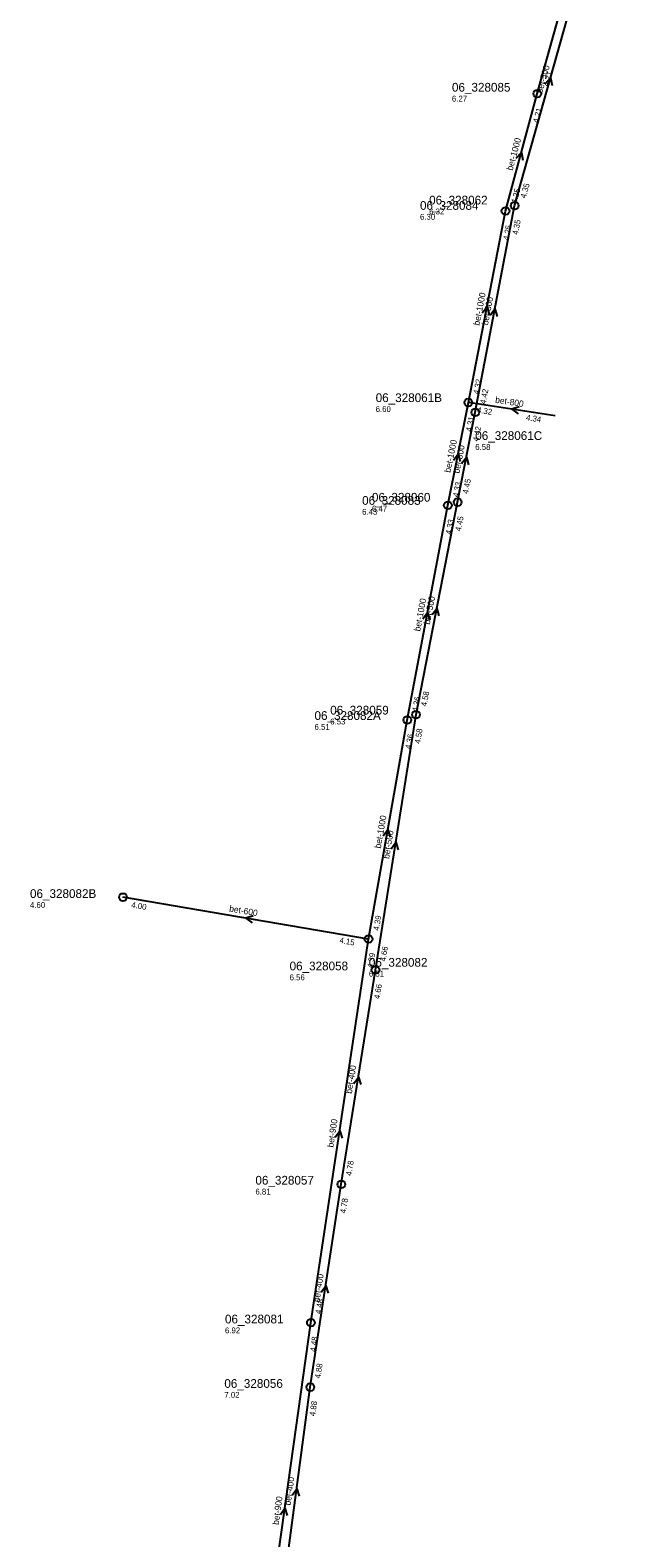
# Model space of a CAD drawing. Header units: metres. Extents: x 165220 to 165904, y 447259 to 448551.
# Tile 8 of 13: x 165267 to 165393, y 447924 to 448234. Entities that reach past the tile are written whole.
import ezdxf

# ---------------------------------------------------------------- set-up
doc = ezdxf.new("R2010")
doc.units = ezdxf.units.M

msp = doc.modelspace()

# ---------------------------------------------------------------- linework, layer by layer
at = {"layer": 'CON_BxH1000x1000mm', "linetype": 'Continuous'}
for points in [[(165371.185, 448221.258), (165392.723, 448298.435)], [(165364.652, 448197.077), (165371.185, 448221.258)], [(165356.999, 448157.646), (165364.652, 448197.077)], [(165352.768, 448136.479), (165356.999, 448157.646)], [(165344.408, 448092.256), (165352.768, 448136.479)], [(165336.428, 448047.14), (165344.408, 448092.256)]]:
    msp.add_lwpolyline(points, dxfattribs=at)
at = {"layer": 'CON_BxH400x400mm', "linetype": 'Continuous'}
for points in [[(165330.82, 447996.624), (165337.856, 448040.755)], [(165324.433, 447954.851), (165330.82, 447996.624)], [(165318.84, 447912.988), (165324.433, 447954.851)]]:
    msp.add_lwpolyline(points, dxfattribs=at)
at = {"layer": 'CON_BxH500x500mm', "linetype": 'Continuous'}
for points in [[(165366.526, 448198.18), (165381.333, 448250.906)], [(165358.407, 448155.633), (165366.526, 448198.18)], [(165354.783, 448137.131), (165358.407, 448155.633)], [(165346.208, 448093.36), (165354.783, 448137.131)], [(165337.856, 448040.755), (165346.208, 448093.36)]]:
    msp.add_lwpolyline(points, dxfattribs=at)
at = {"layer": 'CON_BxH600x600mm', "linetype": 'Continuous'}
msp.add_lwpolyline([(165336.428, 448047.14), (165285.837, 448055.747)], dxfattribs=at)
at = {"layer": 'CON_BxH800x800mm', "linetype": 'Continuous'}
msp.add_lwpolyline([(165374.851, 448154.897), (165356.999, 448157.646)], dxfattribs=at)
msp.add_lwpolyline([(165374.851, 448154.897), (165356.999, 448157.646)], dxfattribs=at)
at = {"layer": 'CON_BxH900x900mm', "linetype": 'Continuous'}
for points in [[(165324.562, 447968.122), (165336.428, 448047.14)], [(165313.818, 447891.706), (165324.562, 447968.122)]]:
    msp.add_lwpolyline(points, dxfattribs=at)
at = {"layer": 'NOD_inspectieput'}
for centre in [(165371.18, 448221.26), (165364.65, 448197.08), (165366.53, 448198.18), (165354.78, 448137.13), (165352.77, 448136.48), (165344.41, 448092.26), (165346.21, 448093.36), (165336.43, 448047.14), (165337.86, 448040.76), (165330.82, 447996.62), (165324.56, 447968.12), (165324.43, 447954.85)]:
    msp.add_circle(centre, 0.8, dxfattribs=at)
at = {"layer": 'NOD_kruisingsput'}
for centre in [(165357, 448157.65), (165358.41, 448155.63)]:
    msp.add_circle(centre, 0.8, dxfattribs=at)
at = {"layer": 'NOD_uitstroombak'}
msp.add_circle((165285.84, 448055.75), 0.8, dxfattribs=at)
at = {"layer": 'PIJL'}
for points in [[(165372.85, 448223.35), (165373.93, 448224.54), (165374.23, 448222.96)], [(165366.85, 448207.97), (165367.92, 448209.17), (165368.24, 448207.59)], [(165359.84, 448176.09), (165360.83, 448177.36), (165361.26, 448175.81)], [(165361.49, 448175.63), (165362.47, 448176.91), (165362.9, 448175.36)], [(165367.46, 448156.76), (165365.92, 448156.27), (165367.24, 448155.34)], [(165367.46, 448156.76), (165365.92, 448156.27), (165367.24, 448155.34)], [(165353.9, 448145.79), (165354.88, 448147.06), (165355.31, 448145.51)], [(165355.61, 448145.11), (165356.6, 448146.38), (165357.02, 448144.83)], [(165347.61, 448113.09), (165348.59, 448114.37), (165349.03, 448112.82)], [(165349.51, 448113.97), (165350.5, 448115.25), (165350.93, 448113.69)], [(165339.46, 448068.41), (165340.42, 448069.7), (165340.88, 448068.15)], [(165341.1, 448065.75), (165342.03, 448067.06), (165342.52, 448065.52)], [(165312.67, 448051.91), (165311.13, 448051.44), (165312.43, 448050.49)], [(165333.4, 448017.38), (165334.34, 448018.69), (165334.82, 448017.15)], [(165329.57, 448006.31), (165330.49, 448007.63), (165330.99, 448006.1)], [(165326.7, 447974.42), (165327.63, 447975.74), (165328.12, 447974.21)], [(165320.73, 447932.59), (165321.64, 447933.92), (165322.16, 447932.4)], [(165318.28, 447928.59), (165319.19, 447929.91), (165319.7, 447928.39)]]:
    msp.add_lwpolyline(points, dxfattribs=at)

# ---------------------------------------------------------------- texts
at = {"layer": 'DMM_BxH1000x1000mm'}
for rotation, p in [(74.88, (165366.09, 448205.33)), (79.02, (165359.27, 448173.43)), (78.7, (165353.31, 448143.12)), (79.3, (165347.06, 448110.43)), (79.97, (165338.94, 448065.73))]:
    msp.add_text('bet-1000', height=1.3, rotation=rotation, dxfattribs=at).set_placement(p)
at = {"layer": 'DMM_BxH400x400mm'}
for rotation, p in [(80.94, (165333, 448015.22)), (81.31, (165326.31, 447972.27)), (82.39, (165320.38, 447930.42))]:
    msp.add_text('bet-400', height=1.3, rotation=rotation, dxfattribs=at).set_placement(p)
at = {"layer": 'DMM_BxH500x500mm'}
for rotation, p in [(74.31, (165372.19, 448221.24)), (79.2, (165361.02, 448173.49)), (78.92, (165355.13, 448142.96)), (78.92, (165349.03, 448111.84)), (80.98, (165340.68, 448063.59))]:
    msp.add_text('bet-500', height=1.3, rotation=rotation, dxfattribs=at).set_placement(p)
at = {"layer": 'DMM_BxH600x600mm'}
msp.add_text('bet-600', height=1.3, rotation=-9.66, dxfattribs=at).set_placement((165307.66, 448052.83))
at = {"layer": 'DMM_BxH800x800mm'}
msp.add_text('bet-800', height=1.3, rotation=-8.75, dxfattribs=at).set_placement((165362.45, 448157.61))
msp.add_text('bet-800', height=1.3, rotation=-8.75, dxfattribs=at).set_placement((165362.45, 448157.61))
at = {"layer": 'DMM_BxH900x900mm'}
for rotation, p in [(81.46, (165329.18, 448004.15)), (82, (165317.92, 447926.42))]:
    msp.add_text('bet-900', height=1.3, rotation=rotation, dxfattribs=at).set_placement(p)
at = {"layer": 'INV_BxH1000x1000mm'}
for s, rotation, p in [('4.21', 74.41, (165373.46, 448222.7)), ('4.21', 74.88, (165371.4, 448215.15)), ('4.25', 74.88, (165366.91, 448198.54)), ('4.25', 79.02, (165365.31, 448191)), ('4.32', 79.02, (165359.15, 448159.27)), ('4.31', 78.7, (165357.62, 448151.57)), ('4.33', 78.7, (165354.93, 448138.09)), ('4.33', 79.3, (165353.45, 448130.41)), ('4.36', 79.3, (165346.55, 448093.89)), ('4.36', 79.97, (165345.16, 448086.19)), ('4.39', 79.97, (165338.55, 448048.8))]:
    msp.add_text(s, height=1.2, rotation=rotation, dxfattribs=at).set_placement(p)
at = {"layer": 'INV_BxH400x400mm'}
for s, rotation, p in [('4.66', 80.94, (165338.71, 448034.7)), ('4.78', 80.94, (165332.91, 447998.32)), ('4.78', 81.31, (165331.72, 447990.58)), ('4.88', 81.31, (165326.51, 447956.56)), ('4.88', 82.39, (165325.44, 447948.82))]:
    msp.add_text(s, height=1.2, rotation=rotation, dxfattribs=at).set_placement(p)
at = {"layer": 'INV_BxH500x500mm'}
for s, rotation, p in [('4.35', 74.31, (165368.8, 448199.62)), ('4.35', 79.2, (165367.2, 448192.11)), ('4.42', 79.2, (165360.55, 448157.26)), ('4.42', 78.92, (165359.05, 448149.56)), ('4.45', 78.92, (165356.93, 448138.75)), ('4.45', 78.92, (165355.43, 448131.05)), ('4.58', 78.92, (165348.36, 448094.98)), ('4.58', 80.98, (165347.07, 448087.31)), ('4.66', 80.98, (165339.95, 448042.45))]:
    msp.add_text(s, height=1.2, rotation=rotation, dxfattribs=at).set_placement(p)
at = {"layer": 'INV_BxH600x600mm'}
for s, p in [('4.00', (165287.51, 448053.64)), ('4.15', (165330.37, 448046.34))]:
    msp.add_text(s, height=1.2, rotation=-9.66, dxfattribs=at).set_placement(p)
at = {"layer": 'INV_BxH800x800mm'}
for s, p in [('4.32', (165358.7, 448155.56)), ('4.32', (165358.7, 448155.56)), ('4.34', (165368.81, 448154.01)), ('4.34', (165368.81, 448154.01))]:
    msp.add_text(s, height=1.2, rotation=-8.75, dxfattribs=at).set_placement(p)
at = {"layer": 'INV_BxH900x900mm'}
for s, rotation, p in [('4.39', 81.46, (165337.34, 448041.1)), ('4.48', 81.46, (165326.64, 447969.83)), ('4.48', 82, (165325.53, 447962.09))]:
    msp.add_text(s, height=1.2, rotation=rotation, dxfattribs=at).set_placement(p)
at = {"layer": 'NLV_inspectieput'}
for s, p in [('6.27', (165353.61, 448219.64)), ('6.32', (165348.91, 448196.4)), ('6.30', (165347.03, 448195.3)), ('6.43', (165335.11, 448134.54)), ('6.47', (165337.13, 448135.19)), ('6.51', (165325.3, 448090.23)), ('6.53', (165328.54, 448091.34)), ('6.56', (165320.17, 448038.65)), ('6.51', (165336.51, 448039.4)), ('6.81', (165313.13, 447994.52)), ('6.92', (165306.86, 447965.93)), ('7.02', (165306.73, 447952.66))]:
    msp.add_text(s, height=1.2, dxfattribs=at).set_placement(p)
at = {"layer": 'NLV_kruisingsput'}
for s, p in [('6.60', (165337.9, 448155.7)), ('6.58', (165358.41, 448147.89))]:
    msp.add_text(s, height=1.2, dxfattribs=at).set_placement(p)
at = {"layer": 'NLV_uitstroombak'}
msp.add_text('4.60', height=1.2, dxfattribs=at).set_placement((165266.7, 448053.56))
at = {"layer": 'NNR_inspectieput'}
for s, p in [('06_328085', (165353.61, 448221.68)), ('06_328062', (165348.91, 448198.44)), ('06_328084', (165347.03, 448197.34)), ('06_328083', (165335.11, 448136.58)), ('06_328060', (165337.13, 448137.23)), ('06_328059', (165328.54, 448093.38)), ('06_328082A', (165325.3, 448092.27)), ('06_328058', (165320.17, 448040.69)), ('06_328082', (165336.51, 448041.44)), ('06_328057', (165313.13, 447996.56)), ('06_328081', (165306.86, 447967.97)), ('06_328056', (165306.73, 447954.7))]:
    msp.add_text(s, height=1.8, dxfattribs=at).set_placement(p)
at = {"layer": 'NNR_kruisingsput'}
for s, p in [('06_328061B', (165337.9, 448157.74)), ('06_328061C', (165358.41, 448149.93))]:
    msp.add_text(s, height=1.8, dxfattribs=at).set_placement(p)
at = {"layer": 'NNR_uitstroombak'}
msp.add_text('06_328082B', height=1.8, dxfattribs=at).set_placement((165266.7, 448055.6))

doc.saveas('drawing.dxf')
